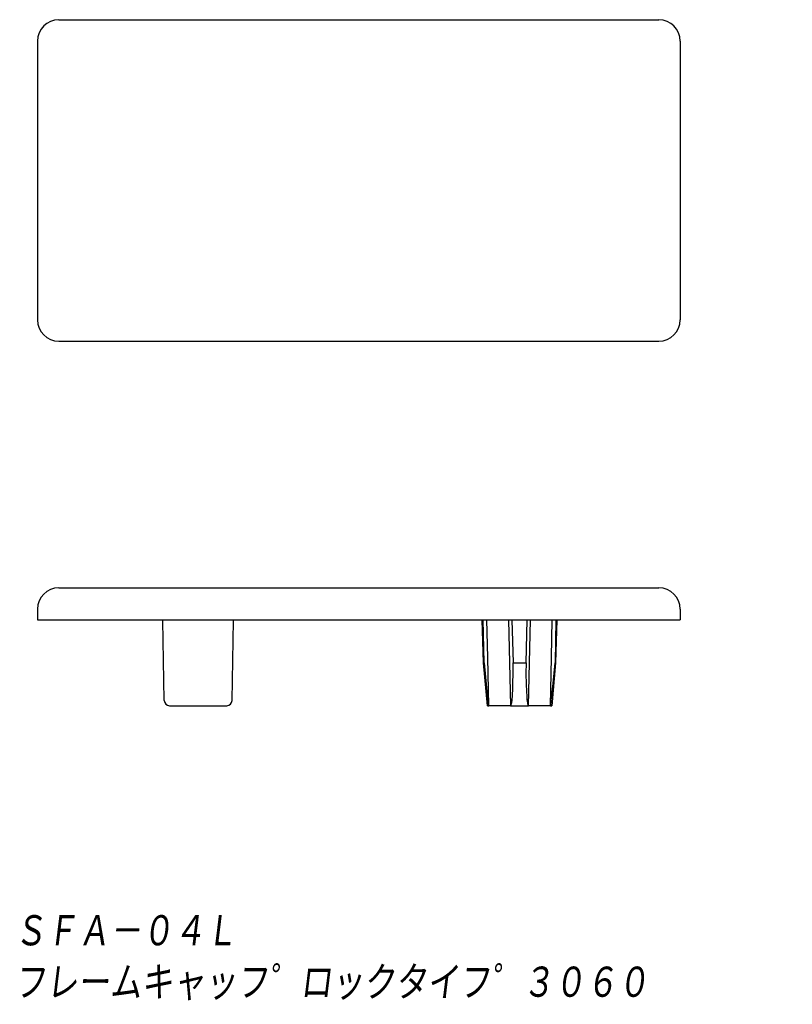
# Model space of a CAD drawing. Extents: x -69 to 3.2, y -59.2 to 32.6.
import ezdxf

# ---------------------------------------------------------------- set-up
doc = ezdxf.new("R2010")
doc.units = 0
doc.layers.get('0').update_dxf_attribs({"linetype": 'CONTINUOUS'})
doc.styles.get("Standard").update_dxf_attribs({"font": 'txt', "bigfont": 'BIGFONT'})

msp = doc.modelspace()

# ---------------------------------------------------------------- linework, layer by layer
at = {"color": 7, "linetype": 'CONTINUOUS'}
for p, q in [((-65.298, 32.648), (-9.298, 32.648)), ((-67.298, 30.648), (-67.298, 4.648)), ((-7.298, 30.648), (-7.298, 4.648)), ((-65.298, 2.648), (-9.298, 2.648)), ((-65.298, -20.352), (-9.298, -20.352)), ((-67.298, -22.352), (-67.298, -23.352)), ((-7.298, -22.352), (-7.298, -23.352)), ((-67.298, -23.352), (-7.298, -23.352)), ((-55.465, -30.86), (-55.595, -23.409)), ((-49.131, -30.86), (-49.001, -23.409)), ((-25.669, -27.352), (-25.773, -23.352)), ((-25.614, -27.352), (-25.7, -23.352)), ((-23.008, -23.352), (-22.903, -27.352)), ((-21.694, -27.352), (-21.589, -23.352)), ((-18.897, -23.352), (-18.983, -27.352)), ((-18.823, -23.352), (-18.928, -27.352)), ((-25.298, -31.352), (-25.669, -27.352)), ((-25.669, -27.352), (-25.614, -27.352)), ((-22.903, -27.352), (-21.694, -27.352)), ((-18.928, -27.352), (-19.298, -31.352)), ((-18.983, -27.352), (-18.928, -27.352)), ((-54.965, -31.352), (-49.631, -31.352)), ((-25.298, -31.352), (-25.178, -31.352)), ((-23.14, -31.352), (-25.178, -31.352)), ((-23.14, -31.352), (-21.456, -31.352)), ((-19.419, -31.352), (-21.456, -31.352)), ((-19.419, -31.352), (-19.298, -31.352))]:
    msp.add_line(p, q, dxfattribs=at)
for points in [[(-25.178, -31.352), (-25.267, -26.859), (-25.336, -23.352)], [(-23.334, -23.352), (-23.14, -31.352)], [(-21.456, -31.352), (-21.262, -23.352)], [(-19.419, -31.352), (-19.329, -26.859), (-19.261, -23.352)], [(-25.614, -27.352), (-25.52, -28.347), (-25.424, -29.344), (-25.356, -30.012), (-25.308, -30.46), (-25.274, -30.76), (-25.249, -30.961), (-25.231, -31.096), (-25.217, -31.186), (-25.207, -31.247), (-25.2, -31.287), (-25.191, -31.322), (-25.186, -31.339), (-25.182, -31.348), (-25.179, -31.351), (-25.178, -31.352)], [(-23.14, -31.352), (-23.13, -31.35), (-23.119, -31.343), (-23.104, -31.325), (-23.071, -31.25), (-23.027, -31.057), (-23.001, -30.86), (-22.954, -30.337), (-22.929, -29.811), (-22.914, -29.284), (-22.901, -28.318), (-22.903, -27.352)], [(-21.694, -27.352), (-21.696, -28.347), (-21.681, -29.344), (-21.658, -30.012), (-21.632, -30.46), (-21.606, -30.76), (-21.582, -30.961), (-21.561, -31.096), (-21.543, -31.186), (-21.526, -31.247), (-21.512, -31.287), (-21.495, -31.322), (-21.481, -31.339), (-21.47, -31.348), (-21.461, -31.351), (-21.456, -31.352)], [(-19.419, -31.352), (-19.416, -31.35), (-19.412, -31.343), (-19.406, -31.325), (-19.39, -31.25), (-19.36, -31.057), (-19.335, -30.86), (-19.275, -30.337), (-19.219, -29.811), (-19.167, -29.284), (-19.073, -28.318), (-18.983, -27.352)]]:
    msp.add_lwpolyline(points, dxfattribs=at)
for centre, radius, start, end in [((-65.298, 30.648), 2, 90, 180), ((-9.298, 30.648), 2, 0, 90), ((-65.298, 4.648), 2, 180, 270), ((-9.298, 4.648), 2, 270, 360), ((-65.298, -22.352), 2, 90, 180), ((-9.298, -22.352), 2, 0, 90), ((-54.965, -30.852), 0.5, 181, 270), ((-49.631, -30.852), 0.5, 270, 359)]:
    msp.add_arc(centre, radius, start, end, dxfattribs=at)

# ---------------------------------------------------------------- texts
at = {"color": 7, "linetype": 'CONTINUOUS', "oblique": 7}
for s, width, p in [('ＳＦＡ－０４Ｌ', 0.844538, (-69.49, -54.014)), ('フレームキャッフ゜ロックタイフ゜３０６０', 0.84176, (-69.49, -58.814))]:
    msp.add_text(s, height=3.2, dxfattribs=dict(at, width=width)).set_placement(p)

doc.saveas('drawing.dxf')
